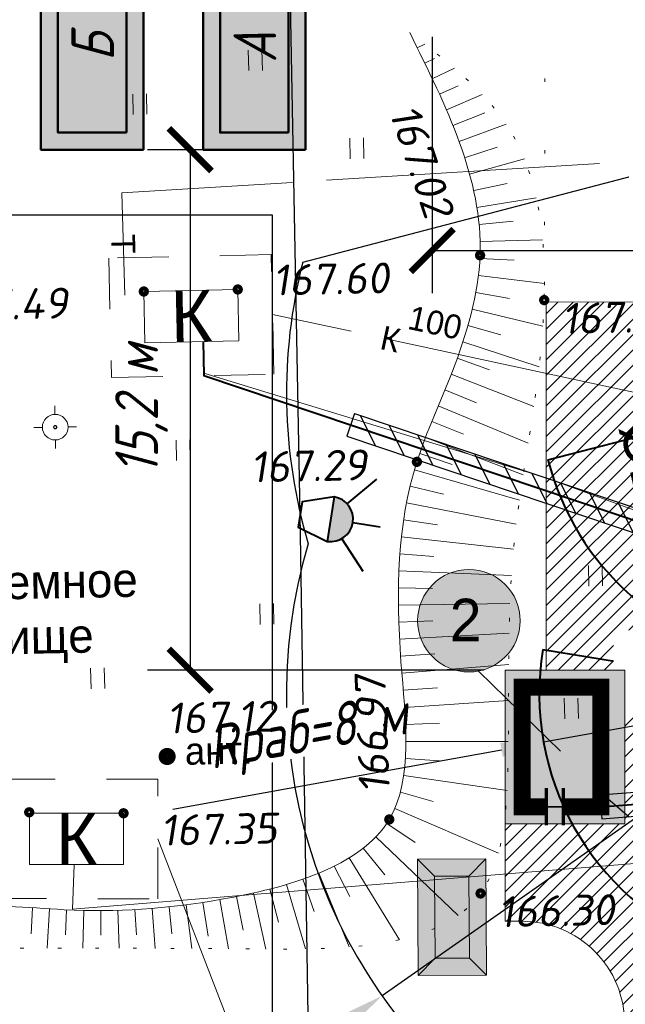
# Model space of a CAD drawing. Header units: millimetres. Extents: x 528565 to 529698, y -48331 to -46821.
# Tile 19 of 53: x 528952 to 528969, y -47344 to -47315. Entities that reach past the tile are written whole.
import ezdxf
from ezdxf.enums import TextEntityAlignment as Align

# ---------------------------------------------------------------- set-up
doc = ezdxf.new("R2010")
doc.units = ezdxf.units.MM
for name, pattern in [('DASHED2', [9.524999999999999, 6.35, -3.175]), ('LU024', [3, 1.5, -1.5]), ('LU1962', [2.1, 0.1, -2]), ('LU197', [9, 8, -1]), ('LUTT007', [1, 0, -1])]:
    doc.linetypes.add(name, pattern=pattern)
doc.layers.get('Defpoints').update_dxf_attribs({"color": 140})
for name, color, linetype, lineweight in [('!ПОС_ограждение', 40, 'DASHED2', 40), ('!ПОС_траншея', 42, 'Continuous', 40), ('02 План', 7, 'Continuous', 25), ('_ПР_КЛ_10', 10, 'ОПС_W2', 30), ('ELEKTROSET_', 6, 'LU1191', 9), ('KANALIZACIA', 1, 'LU197', 13), ('OTMETKI', 7, 'Continuous', 13), ('SWAZ_', 1, 'LU133', 9), ('TEPLOSET_', 94, 'LU197', 13), ('TEXT', 7, 'Continuous', 13), ('TOPOGRAFIA', 7, 'Continuous', 13), ('ZDANIA', 7, 'Continuous', 15), ('ГП ГП', 10, 'ОПС_W2', 30), ('Пожарка', 1, 'Continuous', 40), ('Уличн.ограждение', 172, 'FENCELINE1', 50), ('электрика', 1, 'Continuous', 40), ('ЭС', 1, 'Continuous', 60)]:
    doc.layers.add(name, color=color, linetype=linetype, lineweight=lineweight)
doc.layers.add('03_Здания и строения', color=7, linetype='Continuous')
doc.layers.add('ГП СЕТИ', color=7, linetype='Continuous')
doc.layers.add('_ГП_Штр.тротуар', color=7, linetype='Continuous', lineweight=13, true_color=0xc77a5c)
doc.styles.add('GOST 2.304', font='CS_Gost2304.shx', dxfattribs={"oblique": 15})
doc.styles.add('SIMPLEX', font='arial.ttf')
doc.styles.add('SIMPLEX_K', font='txt')
doc.styles.get("Standard").update_dxf_attribs({"font": 'arial.ttf'})
doc.styles.add('Standard_k', font='simplex.shx', dxfattribs={"oblique": 10})
doc.styles.add('ОПС', font='arial.ttf')
doc.styles.add('тип1', font='txt.shx')
doc.linetypes.add('FENCELINE1', pattern='A,6.35,-2.54,[133,ltypeshp.shx,S=2.54,R=0,X=-2.54,Y=0],-2.54,25.4', length=36.83)
doc.linetypes.add('g5_474_2b', pattern='A,1,-0.25,[33,GUGK_2005.shx,S=1,R=0,X=0,Y=0],-0.25,1', length=2.5)
doc.linetypes.add('LU1191', pattern='A,1,-2,0.29,[131,ltypeshp01.shx,S=1.3,R=180,X=0.9229999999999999,Y=0.65],0.29,[131,ltypeshp01.shx,S=1.3,R=180,X=1.3,Y=0.65],5,[131,ltypeshp01.shx,S=1.3,R=0,X=-1.3,Y=-0.65],0.58,[131,ltypeshp01.shx,S=1.3,R=0,X=-1.3,Y=-0.65],-2,3', length=14.16)
doc.linetypes.add('LU1193', pattern='A,1,-2,[131,ltypeshp01.shx,S=1.3,R=180,X=1.3,Y=0.65],6,[131,ltypeshp01.shx,S=1.3,R=0,X=-1.3,Y=-0.65],-2,3', length=14)
doc.linetypes.add('LU133', pattern='A,6,[133,ltypeshp.shx,S=0.25,R=0,X=-3,Y=0],-2', length=8)
doc.linetypes.add('MyLine', pattern='A,5,-1,["ЭлС",Standard,S=1,R=0,X=0,Y=-0.5],-4', length=10)
doc.linetypes.add('ОПС_W2', pattern='A,10,-0.5,["W2",ОПС,S=1,R=0,X=0,Y=-0.5],-2.5', length=13)
doc.linetypes.add('пути', pattern='A,3.81,[130,ltypeshp.shx,S=6.35,R=0,X=0,Y=0],3.81', length=7.62)
doc.linetypes.add('связь', pattern='A,2.5,-1.5,["/",тип1,S=-1,R=0,X=0,Y=0.5],-1.5,2.5', length=8)
doc.dimstyles.new('ISO-25', dxfattribs={"dimtxt": 2.5, "dimasz": 2.5, "dimexe": 1.25, "dimexo": 0.625, "dimtad": 1, "dimtxsty": 'Standard', "dimcen": 2.5, "dimadec": 0, "dimazin": 0, "dimtfac": 1, "dimtmove": 0, "dimatfit": 3, "dimfxl": 0, "dimarcsym": 0})

# ---------------------------------------------------------------- blocks, each defined once
blk = doc.blocks.new('*U47')
at = {"lineweight": 30}
h = blk.add_hatch(dxfattribs=at)
h.set_pattern_fill('ANSI31', color=6, scale=4.999999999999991, angle=308.1633310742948, style=0)
h.set_pattern_definition([(353.1633310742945, (-0.3089526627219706, 0.3931262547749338), (0.074399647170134, 0.6205559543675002), [])])
h.paths.add_polyline_path([(0.216266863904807, -0.2751883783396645), (-8.432510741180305, -7.072146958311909), (-8.865044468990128, -6.52177020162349), (-0.2162668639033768, 0.2751883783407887)])
at = {"color": 6, "lineweight": 30}
for p, q in [((-0.2162668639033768, 0.2751883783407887), (-8.865044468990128, -6.52177020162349)), ((0.216266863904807, -0.2751883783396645), (-0.2162668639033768, 0.2751883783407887)), ((0.216266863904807, -0.2751883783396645), (-8.432510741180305, -7.072146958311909)), ((-8.432510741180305, -7.072146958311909), (-8.865044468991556, -6.52177020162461))]:
    blk.add_line(p, q, dxfattribs=at)
blk = doc.blocks.new('Pk_blok')
at = {"color": 0, "linetype": 'Continuous', "lineweight": 13, "const_width": 0.25}
blk.add_lwpolyline([(-0.175, 0, 1), (0.175, 0, 1)], format="xyb", close=True, dxfattribs=at)
blk = doc.blocks.new('U401t')
at = {"layer": 'TOPOGRAFIA'}
for p, q in [((-0.4000000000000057, 0), (-0.4000000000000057, 1.199999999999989)), ((0.4000000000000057, 0), (0.4000000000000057, 1.199999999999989))]:
    blk.add_line(p, q, dxfattribs=at)
blk = doc.blocks.new('MSTB_blok')
at = {"color": 0, "linetype": 'Continuous', "lineweight": 13, "const_width": 0.495}
blk.add_lwpolyline([(-0.2525, 0, 1), (0.2525, 0, 1)], format="xyb", close=True, dxfattribs=at)
blk = doc.blocks.new('TSO_blok')
at = {"color": 0, "linetype": 'Continuous', "lineweight": 15}
for p, q in [((4.592273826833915e-17, 0.75), (7.653789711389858e-17, 1.25)), ((-0.75, 9.18454765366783e-17), (-1.25, 1.530757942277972e-16)), ((0.75, -1.836909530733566e-16), (1.25, -3.061515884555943e-16)), ((-1.377682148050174e-16, -0.75), (-2.296136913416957e-16, -1.25))]:
    blk.add_line(p, q, dxfattribs=at)
at = {"color": 0, "linetype": 'Continuous', "lineweight": 15, "const_width": 0.075}
blk.add_lwpolyline([(-0.0875, 0, 1), (0.0875, 0, 1)], format="xyb", close=True, dxfattribs=at)
at = {"color": 0, "linetype": 'Continuous', "lineweight": 15}
blk.add_circle((0, 0), 0.75, dxfattribs=at)
blk = doc.blocks.new('A$C7B8D562C')
at = {"layer": '_ПР_КЛ_10', "linetype": 'ByBlock', "lineweight": 0, "true_color": 0xffffff}
h = blk.add_hatch(color=7, dxfattribs=at)
h.dxf.hatch_style = 1
edge = h.paths.add_edge_path()
edge.add_arc((25.84958637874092, 21.78295627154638), 1.5, 0, 360)
at = {"layer": 'ГП ГП', "linetype": 'ByBlock', "lineweight": 0}
h = blk.add_hatch(color=254, dxfattribs=at)
h.dxf.hatch_style = 1
h.paths.add_polyline_path([(30.40718814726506, 20.33577632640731), (26.90718814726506, 20.33577632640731), (26.90718814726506, 15.83577632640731), (28.61324688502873, 15.83577632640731), (30.40718814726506, 15.83577632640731)])
h.paths.add_polyline_path([(29.70718814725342, 16.33577632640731), (28.61324688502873, 16.33577632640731), (27.40718814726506, 16.33577632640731), (27.40718814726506, 19.83577632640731), (29.70718814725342, 19.83577632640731)], flags=16)
h = blk.add_hatch(color=41, dxfattribs=at)
h.dxf.hatch_style = 1
h.paths.add_polyline_path([(28.61324688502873, 16.33577632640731), (29.70718814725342, 16.33577632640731), (29.70718814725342, 19.83577632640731), (27.40718814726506, 19.83577632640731), (27.40718814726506, 16.33577632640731)])
blk.add_line((26.13407715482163, 20.31018167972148), (28.52502953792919, 17.96667672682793))
at = {"layer": '_ПР_КЛ_10', "color": 0, "linetype": 'ByBlock', "lineweight": 0}
blk.add_lwpolyline([(28.61324688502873, 15.83577632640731), (30.40718814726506, 15.83577632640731), (30.40718814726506, 20.33577632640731), (26.90718814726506, 20.33577632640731), (26.90718814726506, 15.83577632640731), (28.11324688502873, 15.83577632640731)], dxfattribs=at)
at = {"layer": '_ПР_КЛ_10', "color": 0, "linetype": 'ByBlock', "lineweight": 0, "const_width": 0.1, "flags": 128}
for points in [[(28.11324688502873, 16.88629013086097), (28.11324688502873, 15.79222336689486)], [(28.61324688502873, 16.88629013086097), (28.61324688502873, 15.79222336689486)]]:
    blk.add_lwpolyline(points, dxfattribs=at)
at = {"layer": '_ПР_КЛ_10', "color": 0, "linetype": 'ByBlock', "lineweight": 30}
blk.add_lwpolyline([(28.11324688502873, 16.33577632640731), (28.61324688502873, 16.33577632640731)], dxfattribs=at)
at = {"layer": 'ELEKTROSET_', "linetype": 'LU1193', "flags": 128}
blk.add_lwpolyline([(14.30223000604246, 14.6397980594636), (14.25185618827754, 13.34076173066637), (43.64974974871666, 15.73640891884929)], dxfattribs=at)
at = {"layer": 'KANALIZACIA'}
for p, q in [((31.20198061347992, 28.35504351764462), (20.10426655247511, 30.7468845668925)), ((22.6680641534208, 0.1149533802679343), (16.74702523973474, 15.39878499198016))]:
    blk.add_line(p, q, dxfattribs=at)
at = {"layer": 'SWAZ_', "linetype": 'LU133'}
blk.add_line((43.54269964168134, 20.32005026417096), (28.07549306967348, 25.97266340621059), dxfattribs=at)
at = {"layer": 'SWAZ_', "linetype": 'LU133', "flags": 128}
blk.add_lwpolyline([(28.07549306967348, 25.97266340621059), (18.09831382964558, 29.02512397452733), (18.07829428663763, 29.95299056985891)], dxfattribs=at)
at = {"layer": 'TEPLOSET_', "flags": 128}
blk.add_lwpolyline([(15.7850377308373, 31.30675484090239), (15.69422566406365, 34.30540927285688), (63.95375771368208, 37.24373567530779)], dxfattribs=at)
at = {"layer": 'TOPOGRAFIA'}
for p, q in [((24.33935849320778, 38.54196026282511), (24.55710038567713, 38.6499401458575)), ((24.56020998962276, 38.09337509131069), (24.84023923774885, 38.22921880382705)), ((24.7771523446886, 37.64288798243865), (25.42279836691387, 37.94917861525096)), ((24.98811333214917, 37.1895716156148), (25.53672335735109, 37.43781512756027)), ((25.19087879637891, 36.73253443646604), (26.23613701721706, 37.18298966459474)), ((25.38304539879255, 36.27094588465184), (26.31232508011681, 36.64034911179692)), ((25.56197662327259, 35.80407430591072), (26.94184007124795, 36.30749052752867)), ((25.72476757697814, 35.33134191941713), (26.67735966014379, 35.63562434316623)), ((25.86822830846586, 34.85240071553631), (27.47185518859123, 35.29369551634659)), ((25.98890071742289, 34.36723072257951), (26.96601949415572, 34.57997086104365)), ((26.08312936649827, 33.87625610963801), (27.81850540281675, 34.15669124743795)), ((26.14720828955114, 33.38046363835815), (27.14293187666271, 33.47295152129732)), ((26.17761825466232, 32.88149291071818), (28.00576983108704, 32.9272513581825)), ((26.1713529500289, 32.38165397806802), (27.17020644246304, 32.33357933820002)), ((26.12805387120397, 31.88363521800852), (28.05966577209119, 31.64835097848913)), ((26.0520780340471, 31.38951540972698), (27.03627196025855, 31.21236635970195)), ((25.9481652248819, 30.900486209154), (28.01376296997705, 30.40601120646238)), ((25.82062425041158, 30.41706458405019), (26.7827318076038, 30.144358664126)), ((25.67328848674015, 29.93929076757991), (27.90097880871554, 29.20738384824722)), ((25.50954948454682, 29.46687704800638), (26.45033184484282, 29.12783719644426)), ((25.33243184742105, 28.99930656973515), (27.74719825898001, 28.05061350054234)), ((25.14545111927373, 28.53558302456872), (26.07252514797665, 28.16067874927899)), ((24.95385485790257, 28.0737438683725), (27.58303863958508, 26.97997224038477)), ((24.76324203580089, 27.6114991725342), (25.69210566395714, 27.24105102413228)), ((24.57944490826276, 27.14651075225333), (27.43786118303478, 26.05509162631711)), ((24.40867839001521, 26.67659718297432), (25.3566663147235, 26.35826030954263)), ((24.25749422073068, 26.20004540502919), (27.3265678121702, 25.30687533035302)), ((24.12925121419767, 25.71681467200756), (25.10128410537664, 25.48192846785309)), ((24.02343569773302, 25.22817801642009), (27.23361341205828, 24.60747506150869)), ((23.93901430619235, 24.73538938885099), (24.92773448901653, 24.58554990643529)), ((23.87467204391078, 24.23957417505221), (27.1539318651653, 23.87802052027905)), ((23.82889094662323, 23.74169705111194), (24.82602304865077, 23.66588780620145)), ((23.80002749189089, 23.24254884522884), (27.09278563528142, 23.1043316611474)), ((23.78638119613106, 22.74274912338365), (24.78627981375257, 22.72784191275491)), ((23.78625029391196, 22.24275980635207), (27.05067143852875, 22.28237957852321)), ((23.79797341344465, 21.74290518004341), (24.79744898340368, 21.7755862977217)), ((23.81995822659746, 21.24339461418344), (27.02562299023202, 21.41421596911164)), ((23.8506991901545, 20.74434459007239), (24.84847534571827, 20.8111443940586)), ((23.88853388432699, 20.24577979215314), (27.01351884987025, 20.49776281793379)), ((23.92905784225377, 19.74742406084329), (24.92634918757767, 19.82110881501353)), ((23.96624975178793, 19.2488081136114), (27.00814205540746, 19.4530453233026)), ((23.99389333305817, 18.7495814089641), (24.99333302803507, 18.78334183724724)), ((24.00502755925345, 18.24973391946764), (27.00046585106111, 18.25120812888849)), ((23.99129677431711, 17.74998862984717), (24.98879670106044, 17.67918349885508)), ((23.94223530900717, 17.25253794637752), (26.96394879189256, 16.81986994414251)), ((23.84472967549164, 16.76240373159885), (24.80725120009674, 16.49116253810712)), ((23.6835766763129, 16.28957749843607), (26.71296761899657, 14.98319922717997)), ((23.44519279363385, 15.85087493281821), (24.27825117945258, 15.29767226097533)), ((23.13074724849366, 15.46292960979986), (25.53414228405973, 13.15445802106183)), ((22.75914847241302, 15.12902579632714), (23.38673059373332, 14.35046292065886)), ((22.34819986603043, 14.84466072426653), (23.82105340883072, 12.44953363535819)), ((21.91081106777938, 14.60272692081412), (22.3652149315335, 13.7119202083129)), ((20.98817820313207, 14.21877597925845), (21.32215053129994, 13.27618277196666)), ((21.45559560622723, 14.39613757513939), (22.34781188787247, 12.23826908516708)), ((20.03030243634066, 13.93259871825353), (20.28174092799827, 12.96471538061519)), ((20.51225542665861, 14.06562170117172), (21.0729087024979, 12.17966362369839)), ((18.06944668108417, 13.54264847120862), (18.21992535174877, 12.55402536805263)), ((18.56288589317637, 13.62340535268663), (18.81284100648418, 12.18649022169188)), ((19.05458915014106, 13.71411706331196), (19.24914194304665, 12.73321509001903)), ((19.54401591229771, 13.81636567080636), (19.90978369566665, 12.17584216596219)), ((13.08401471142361, 13.38502367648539), (13.04455820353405, 12.61981209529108)), ((13.58300428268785, 13.35327411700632), (13.51011278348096, 12.20200909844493)), ((14.08219816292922, 13.32498446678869), (14.05076151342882, 12.59047203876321)), ((14.5818857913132, 13.30763845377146), (14.55714905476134, 12.19937748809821)), ((15.08185140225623, 13.30284275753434), (15.08441380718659, 12.58083723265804)), ((15.58177375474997, 13.31099945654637), (15.61450844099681, 12.19844847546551)), ((16.08131104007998, 13.33226032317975), (16.12245793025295, 12.59036383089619)), ((16.58012669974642, 13.36651599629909), (16.67551716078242, 12.19716613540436)), ((17.07791469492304, 13.41340877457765), (17.16230746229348, 12.61746631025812)), ((17.57442061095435, 13.47236633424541), (17.74142721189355, 12.19367907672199))]:
    blk.add_line(p, q, dxfattribs=at)
at = {"layer": 'TOPOGRAFIA', "linetype": 'LU1962', "lineweight": 20}
blk.add_lwpolyline([(28.08717173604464, 41.85223741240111), (28.05165779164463, 31.16364368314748), (28.05165779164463, 31.16364368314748)], dxfattribs=at)
at = {"layer": 'TOPOGRAFIA', "linetype": 'LU024'}
for points in [[(20.0665171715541, 32.49649441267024), (15.31857430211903, 32.39405334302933), (15.39407306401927, 28.89483365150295), (20.14201593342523, 28.99727472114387)], [(16.7480244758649, 17.14880174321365), (11.99897738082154, 17.15151338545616), (11.99697890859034, 13.65147988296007), (16.74602600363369, 13.64876824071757)]]:
    blk.add_lwpolyline(points, close=True, dxfattribs=at)
at = {"layer": 'TOPOGRAFIA', "linetype": 'Continuous'}
blk.add_spline([(24.11657581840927, 38.98959035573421), (26.17540007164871, 32.47450636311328), (25.36417110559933, 29.08056123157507), (24.32775619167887, 26.43134108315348), (23.86259628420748, 20.57876966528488), (23.51985371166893, 15.96849932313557), (18.60772252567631, 13.63124549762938), (14.0145250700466, 13.32826878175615), (10.77989425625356, 13.30288135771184), (8.328944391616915, 12.28558728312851)], degree=3, dxfattribs=at)
at = {"layer": 'TOPOGRAFIA', "linetype": 'LUTT007', "lineweight": 20}
blk.add_spline([(8.328944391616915, 12.28558728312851), (11.55221508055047, 12.21866422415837), (19.14120311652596, 12.18337778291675), (26.19079411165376, 13.80272380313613), (26.9972870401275, 17.9847549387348), (27.16151594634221, 23.95686154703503), (28.05165779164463, 31.16364368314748), (27.05722286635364, 36.12634369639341), (24.11657581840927, 38.98959035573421)], degree=3, dxfattribs=at)
at = {"layer": 'ZDANIA'}
for points in [[(19.08831119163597, 31.47514628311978), (16.33992243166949, 31.4158473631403), (16.37227904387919, 29.91618178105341), (19.12066780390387, 29.975480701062)], [(15.74744391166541, 16.14936316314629), (12.9984159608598, 16.15093282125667), (12.99755947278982, 14.65091846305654), (15.74658742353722, 14.64934880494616)]]:
    blk.add_lwpolyline(points, close=True, dxfattribs=at)
at = {"layer": 'ГП ГП', "color": 0, "linetype": 'ByBlock', "lineweight": 0, "const_width": 0.5}
blk.add_lwpolyline([(28.61324688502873, 16.33577632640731), (29.70718814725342, 16.33577632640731), (29.70718814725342, 19.83577632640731), (27.40718814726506, 19.83577632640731), (27.40718814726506, 16.33577632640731), (28.11324688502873, 16.33577632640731)], dxfattribs=at)
at = {"layer": 'ГП ГП', "color": 0, "linetype": 'ByBlock', "lineweight": 0}
blk.add_circle((25.84958637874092, 21.78295627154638), 1.5, dxfattribs=at)
at = {"layer": 'OTMETKI', "linetype": 'Continuous', "xscale": 0.50000486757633, "yscale": 0.50000486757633, "zscale": 0.50000486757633, "rotation": 1.173488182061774}
for p in [(26.17540007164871, 32.47450636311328), (16.33992243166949, 31.4158473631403), (19.08831119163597, 31.47514628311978), (28.05165779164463, 31.16364368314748), (24.32775619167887, 26.43134108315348), (12.98850796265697, 16.17803495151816), (15.74744391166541, 16.14936316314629), (23.51985371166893, 15.96849932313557), (26.19079411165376, 13.80272380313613)]:
    blk.add_blockref('Pk_blok', p, dxfattribs=at)
at = {"layer": 'TOPOGRAFIA', "xscale": 0.50000486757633, "yscale": 0.50000486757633, "zscale": 0.50000486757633, "rotation": 1.173488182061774}
for p in [(19.60791119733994, 37.88140243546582), (16.22996993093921, 36.59746797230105), (22.57771357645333, 35.30642972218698), (17.49653130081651, 26.47046127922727), (29.561118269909, 22.79930537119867), (19.94594735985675, 21.67979219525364), (14.99690761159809, 19.79869335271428), (28.85015282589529, 18.91649877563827)]:
    blk.add_blockref('U401t', p, dxfattribs=at)
at = {"layer": 'TOPOGRAFIA', "linetype": 'Continuous', "xscale": 0.50000486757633, "yscale": 0.50000486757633, "zscale": 0.50000486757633, "rotation": 1.173488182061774}
for name, p in [('TSO_blok', (13.74911234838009, 27.44629997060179)), ('MSTB_blok', (17.02269731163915, 17.81084448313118))]:
    blk.add_blockref(name, p, dxfattribs=at)
at = {"layer": 'KANALIZACIA', "linetype": 'Continuous', "lineweight": 13, "style": 'SIMPLEX_K'}
blk.add_text('100', height=0.700006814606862, rotation=347.8373409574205, dxfattribs=at).set_placement((24.02482953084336, 30.32850875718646))
blk.add_text('К', height=0.700006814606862, rotation=347.8373409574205, dxfattribs=at).set_placement((23.55430545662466, 30.02484249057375), align=Align.MIDDLE)
at = {"layer": 'OTMETKI', "style": 'Standard_k', "oblique": 10}
for s, rotation, p in [('167.02', 288.6571010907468, (24.3564057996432, 36.96372188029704)), ('167.60', 1.173488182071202, (20.10119804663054, 32.19710326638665)), ('167.49', 1.173488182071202, (10.63385762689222, 31.46104409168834)), ('167.07', 1.173488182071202, (28.55360579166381, 31.07390368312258)), ('167.29', 1.173488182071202, (19.44793200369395, 26.72783140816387)), ('166.97', 92.32021697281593, (22.64369097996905, 16.71701664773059)), ('167.12', 1.173488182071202, (16.99716582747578, 19.37945928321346)), ('167.35', 1.173488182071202, (16.81479992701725, 16.09814421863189)), ('166.30', 1.173488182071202, (26.69274211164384, 13.71298380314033))]:
    blk.add_text(s, height=0.9000087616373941, rotation=rotation, dxfattribs=at).set_placement(p, align=Align.TOP_LEFT)
at = {"layer": 'TEPLOSET_', "linetype": 'Continuous', "lineweight": 13, "style": 'SIMPLEX_K'}
blk.add_text('Т', height=0.700006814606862, rotation=271.7346308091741, dxfattribs=at).set_placement((15.73963169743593, 32.80608205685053), align=Align.MIDDLE)
at = {"layer": 'TEXT', "style": 'SIMPLEX_K'}
for s, height, p in [('Подземное', 1.00000973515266, (9.187141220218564, 22.34429382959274)), ('убежище', 1.00000973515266, (9.220040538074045, 20.7382031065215)), ('ант.', 0.800007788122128, (17.54865489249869, 17.56592630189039))]:
    blk.add_text(s, height=height, rotation=1.173488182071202, dxfattribs=at).set_placement(p)
at = {"layer": 'ZDANIA', "lineweight": 13, "style": 'SIMPLEX'}
for rotation, p in [(1.236015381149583, (17.73029511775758, 30.6956640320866)), (359.9672848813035, (14.37250169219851, 15.40014081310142))]:
    blk.add_text('К', height=1.50001460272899, rotation=rotation, dxfattribs=at).set_placement(p, align=Align.MIDDLE)
at = {"layer": 'ГП ГП', "color": 0, "lineweight": 13, "style": 'SIMPLEX_K'}
blk.add_text('2', height=1.25, rotation=359.914187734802, dxfattribs=at).set_placement((25.75206926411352, 21.80178801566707), align=Align.MIDDLE_CENTER)
at = {"layer": 'ГП СЕТИ', "color": 25, "style": 'SIMPLEX_K'}
blk.add_text('%%C200', height=1.25, rotation=283, dxfattribs=at).set_placement((30.25455939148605, 27.46076745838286))
blk = doc.blocks.new('A$C75192E4A')
at = {"lineweight": 50, "ltscale": 500.0000000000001}
h = blk.add_hatch(color=5, dxfattribs=at)
h.dxf.hatch_style = 1
h.paths.add_polyline_path([(0.4999910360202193, 0.4999955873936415), (5.499991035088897, 0.4999955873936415), (5.499991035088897, 2.499995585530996), (0.4999910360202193, 2.499995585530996)])
at = {"layer": '03_Здания и строения'}
h = blk.add_hatch(color=9, dxfattribs=at)
h.dxf.hatch_style = 1
h.paths.add_polyline_path([(-8.964911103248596e-06, -4.412606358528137e-06), (5.999991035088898, -4.412606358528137e-06), (5.999991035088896, 2.999995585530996), (-8.964911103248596e-06, 2.999995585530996)])
h.paths.add_polyline_path([(0.4999910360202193, 2.499995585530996), (5.499991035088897, 2.499995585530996), (5.499991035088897, 0.4999955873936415), (0.4999910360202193, 0.4999955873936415)], flags=16)
at = {"color": 0, "lineweight": 50, "ltscale": 500.0000000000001, "elevation": 0.001000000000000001}
blk.add_lwpolyline([(-8.964911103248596e-06, -4.412606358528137e-06), (5.999991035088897, -4.412606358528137e-06), (5.999991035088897, 2.999995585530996), (-8.964911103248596e-06, 2.999995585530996), (-8.964911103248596e-06, -4.412606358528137e-06)], dxfattribs=at)
blk.add_lwpolyline([(0.4999910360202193, 0.4999955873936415), (5.499991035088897, 0.4999955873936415), (5.499991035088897, 2.499995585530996), (0.4999910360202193, 2.499995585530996)], close=True, dxfattribs=at)
at = {"color": 0, "lineweight": 30, "style": 'GOST 2.304', "oblique": 15}
blk.add_attdef('ОБОЗНАЧЕНИЕ', text='', height=1.25, dxfattribs=at).set_placement((2.999991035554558, 0.8606727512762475, 0.001000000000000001), align=Align.CENTER)
blk = doc.blocks.new('дрл-1000')
at = {"lineweight": 30}
h = blk.add_hatch(color=2, dxfattribs=at)
h.dxf.hatch_style = 1
h.paths.add_polyline_path([(-1.874872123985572, 4.083036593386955), (0.7563254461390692, 4.083036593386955, 1)])
at = {"layer": '!ПОС_траншея', "color": 2, "ltscale": 0.25}
for p, q in [((-0.5592733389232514, 5.398635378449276), (-0.5592733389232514, 7.020913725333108)), ((-1.592097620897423, 4.897944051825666), (-3.278359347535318, 6.407647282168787)), ((0.4735509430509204, 4.897944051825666), (2.159812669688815, 6.407647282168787))]:
    blk.add_line(p, q, dxfattribs=at)
at = {"layer": '!ПОС_траншея', "color": 0, "ltscale": 0.25}
blk.add_line((-1.874872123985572, 4.083036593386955), (0.7563254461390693, 4.083036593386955), dxfattribs=at)
blk.add_lwpolyline([(-1.874872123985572, 4.083036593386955), (-1.314078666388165, 2.284665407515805), (0.1955319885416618, 2.284665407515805), (0.7563254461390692, 4.083036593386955)], dxfattribs=at)
at = {"layer": '!ПОС_траншея', "color": 2, "ltscale": 0.25}
blk.add_lwpolyline([(-1.874872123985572, 4.083036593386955), (0.7563254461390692, 4.083036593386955)], dxfattribs=at)
at = {"layer": '!ПОС_траншея', "color": 0, "ltscale": 0.25}
blk.add_arc((-0.5592733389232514, 4.083036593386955), 1.315598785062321, 0, 180, dxfattribs=at)
blk = doc.blocks.new('ТБО')
at = {"layer": '_ГП_Штр.тротуар', "lineweight": 50, "true_color": 0x136734}
h = blk.add_hatch(color=116, dxfattribs=at)
h.dxf.hatch_style = 1
h.paths.add_polyline_path([(-4.800081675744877, 1.999804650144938), (-6.800163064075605, 3.999723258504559), (-6.799837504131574, -4.000276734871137), (-4.799918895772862, -2.000195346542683)])
h.paths.add_polyline_path([(-6.800163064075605, 3.999723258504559), (-4.800081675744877, 1.999804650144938), (4.79991831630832, 2.000195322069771), (6.799836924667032, 4.00027671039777)])
h.paths.add_polyline_path([(4.800081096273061, -1.999804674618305), (6.80016248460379, -3.999723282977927), (6.799836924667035, 4.00027671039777), (4.799918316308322, 2.000195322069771)])
h.paths.add_polyline_path([(-4.799918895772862, -2.000195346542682), (-6.799837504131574, -4.000276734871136), (6.800162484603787, -3.999723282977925), (4.800081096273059, -1.999804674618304)])
at = {"layer": '_ГП_Штр.тротуар', "lineweight": 50, "true_color": 0x000000}
h = blk.add_hatch(color=18, dxfattribs=at)
h.dxf.hatch_style = 1
h.paths.add_polyline_path([(4.800081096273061, -1.999804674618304), (4.799918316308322, 2.000195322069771), (-4.800081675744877, 1.999804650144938), (-4.799918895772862, -2.000195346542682)])
at = {"layer": '!ПОС_ограждение', "color": 0, "linetype": 'ByBlock', "lineweight": 20}
for p, q in [((-6.800163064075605, 3.999723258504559), (-4.800081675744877, 1.999804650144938)), ((4.799918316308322, 2.000195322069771), (6.799836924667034, 4.00027671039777)), ((-6.799837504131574, -4.000276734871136), (-4.799918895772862, -2.000195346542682)), ((4.800081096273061, -1.999804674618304), (6.800162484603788, -3.999723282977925))]:
    blk.add_line(p, q, dxfattribs=at)
at = {"layer": '!ПОС_ограждение', "color": 0, "linetype": 'ByBlock', "lineweight": 20, "flags": 128}
blk.add_lwpolyline([(6.799836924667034, 4.00027671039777), (6.800162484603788, -3.999723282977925), (-6.799837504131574, -4.000276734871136), (-6.800163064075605, 3.999723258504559), (6.799836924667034, 4.00027671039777)], dxfattribs=at)
blk.add_lwpolyline([(4.799918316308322, 2.000195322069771), (4.800081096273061, -1.999804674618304), (-4.799918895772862, -2.000195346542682), (-4.800081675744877, 1.999804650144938)], close=True, dxfattribs=at)
blk = doc.blocks.new('*D114')
at = {"color": 0, "lineweight": -2, "transparency": 16777216}
for p, q in [((528974.8653320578, -47334.47236371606), (528966.9923558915, -47335.89230959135)), ((528956.1515574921, -47337.84752279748), (528965.7622033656, -47336.11417613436))]:
    blk.add_line(p, q, dxfattribs=at)
at = {"color": 0, "transparency": 16777216}
blk.add_solid([(528965.7252256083, -47335.90915071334), (528965.7991811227, -47336.31920155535), (528966.9923558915, -47335.89230959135)], dxfattribs=at)
at = {"layer": 'Defpoints', "color": 0, "transparency": 16777216}
for p in [(528974.8653320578, -47334.47236371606), (528966.9923558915, -47335.89230959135)]:
    blk.add_point(p, dxfattribs=at)
at = {"color": 0, "transparency": 16777216, "insert": (528960.0922043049, -47335.70786114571), "char_height": 1.25, "attachment_point": 5, "rotation": 10.223781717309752, "style": 'GOST 2.304', "bg_fill": 3, "box_fill_scale": 1.1, "bg_fill_color": 256, "bg_fill_true_color": 13158600, "bg_fill_transparency": 0}
blk.add_mtext('Rраб=8 м', dxfattribs=at)
blk = doc.blocks.new('*D115')
at = {"color": 0, "lineweight": -2, "transparency": 16777216}
for p, q in [((528974.8801401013, -47334.46536130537), (528962.2667538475, -47343.31306607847)), ((528951.5599869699, -47350.82336589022), (528961.2434132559, -47344.03089198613))]:
    blk.add_line(p, q, dxfattribs=at)
at = {"color": 0, "transparency": 16777216}
blk.add_solid([(528961.1237756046, -47343.86033522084), (528961.3630509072, -47344.20144875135), (528962.2667538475, -47343.31306607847)], dxfattribs=at)
at = {"layer": 'Defpoints', "color": 0, "transparency": 16777216}
for p in [(528974.8801401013, -47334.46536130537), (528962.2667538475, -47343.31306607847)]:
    blk.add_point(p, dxfattribs=at)
at = {"color": 0, "transparency": 16777216, "insert": (528955.1004213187, -47346.6603672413), "char_height": 1.25, "attachment_point": 5, "rotation": 35.047876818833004, "style": 'GOST 2.304', "bg_fill": 3, "box_fill_scale": 1.1, "bg_fill_color": 256, "bg_fill_true_color": 13158600, "bg_fill_transparency": 0}
blk.add_mtext('Rоп=15,38 м', dxfattribs=at)
blk = doc.blocks.new('_ArchTick')
at = {"color": 0, "linetype": 'ByBlock', "const_width": 0.15}
blk.add_lwpolyline([(-0.5, -0.5), (0.5, 0.5)], dxfattribs=at)
blk = doc.blocks.new('*D129')
at = {"color": 0, "lineweight": -2, "transparency": 16777216}
for p, q in [((528963.735199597, -47315.25705892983), (528963.735199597, -47322.7561420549)), ((528979.3274571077, -47322.38863746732), (528979.3274571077, -47320.2561420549)), ((528963.735199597, -47321.5061420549), (528979.3274571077, -47321.5061420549))]:
    blk.add_line(p, q, dxfattribs=at)
at = {"layer": 'Defpoints', "color": 0, "transparency": 16777216}
for p in [(528963.735199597, -47314.63205892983, 0.0006727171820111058), (528979.3274571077, -47321.5061420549), (528979.3274571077, -47323.01363746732)]:
    blk.add_point(p, dxfattribs=at)
at = {"color": 0, "lineweight": -2, "transparency": 16777216, "xscale": 1.25, "yscale": 1.25, "zscale": 1.25, "rotation": 180}
blk.add_blockref('_ArchTick', (528963.735199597, -47321.5061420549), dxfattribs=at)
at = {"color": 0, "lineweight": -2, "transparency": 16777216, "xscale": 1.25, "yscale": 1.25, "zscale": 1.25}
blk.add_blockref('_ArchTick', (528979.3274571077, -47321.5061420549), dxfattribs=at)
at = {"color": 0, "transparency": 16777216, "insert": (528971.5313283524, -47320.09497079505), "char_height": 1.25, "attachment_point": 5, "style": 'GOST 2.304', "bg_fill": 3, "box_fill_scale": 1.1, "bg_fill_color": 256, "bg_fill_true_color": 13158600, "bg_fill_transparency": 0}
blk.add_mtext('15,6 м', dxfattribs=at)
blk = doc.blocks.new('*D130')
at = {"color": 0, "lineweight": -2, "transparency": 16777216}
for p, q in [((528959.4067621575, -47318.55524869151), (528955.4062551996, -47318.55524869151)), ((528956.6562551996, -47318.55524869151), (528956.6562551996, -47333.78471662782)), ((528965.2417842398, -47333.78471662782), (528955.4062551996, -47333.78471662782))]:
    blk.add_line(p, q, dxfattribs=at)
at = {"layer": 'Defpoints', "color": 0, "transparency": 16777216}
for p in [(528960.0317621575, -47318.55524869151, 0.0003607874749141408), (528956.6562551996, -47333.78471662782), (528965.8667842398, -47333.78471662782)]:
    blk.add_point(p, dxfattribs=at)
at = {"color": 0, "lineweight": -2, "transparency": 16777216, "xscale": 1.25, "yscale": 1.25, "zscale": 1.25}
for p, rotation in [((528956.6562551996, -47318.55524869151), 90), ((528956.6562551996, -47333.78471662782), 270)]:
    blk.add_blockref('_ArchTick', p, dxfattribs=dict(at, rotation=rotation))
at = {"color": 0, "transparency": 16777216, "insert": (528955.2328423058, -47326.16998265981), "char_height": 1.25, "attachment_point": 5, "rotation": 90, "style": 'GOST 2.304', "bg_fill": 3, "box_fill_scale": 1.1, "bg_fill_color": 256, "bg_fill_true_color": 13158600, "bg_fill_transparency": 0}
blk.add_mtext('15,2 м', dxfattribs=at)
blk = doc.blocks.new('A$Cc5acb128')
at = {"layer": 'ГП ГП', "linetype": 'ByBlock', "lineweight": 0, "true_color": 0x22346e}
h = blk.add_hatch(dxfattribs=at)
h.set_pattern_fill('ANSI31', color=159, scale=0.1)
h.set_pattern_definition([(45, (0, 0), (-0.2245064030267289, 0.2245064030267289), [])])
edge = h.paths.add_edge_path()
edge.add_line((-3.323619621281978, -16.61886647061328), (-15.3225492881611, -16.62101779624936))
edge.add_line((-15.3225492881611, -16.62101779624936), (-15.32468995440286, -27.39209695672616))
edge.add_line((-15.32468995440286, -27.39209695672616), (-13.02632676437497, -27.39209695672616))
edge.add_line((-13.02632676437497, -27.39209695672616), (-13.02632676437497, -31.89209695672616))
edge.add_line((-13.02632676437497, -31.89209695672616), (-16.52632676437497, -31.89209695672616))
edge.add_line((-16.52632676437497, -31.89209695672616), (-16.52632676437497, -34.74006916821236))
edge.add_line((-16.52632676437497, -34.74006916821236), (-16.02674329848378, -34.73998106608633))
edge.add_arc((-16.0262142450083, -37.73998101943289), 2.999999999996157, -0.007437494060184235, 90.01010417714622, ccw=False)
edge.add_line((-13.02621427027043, -37.74037044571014), (-13.02632676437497, -38.60698457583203))
edge.add_arc((-18.02632676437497, -38.60698457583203), 5, -89.95142051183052, 0, ccw=False)
edge.add_line((-18.02208740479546, -43.60698277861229), (-4.525576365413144, -43.61716645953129))
edge.add_arc((-4.526326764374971, -38.6171665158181), 5.000000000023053, 180.0000000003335, 270.008598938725, ccw=False)
edge.add_line((-9.526326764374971, -38.6171665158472), (-9.526212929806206, -37.73791728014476))
edge.add_arc((-6.526212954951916, -37.73830568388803), 2.999999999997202, 90.01010417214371, 179.9925820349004, ccw=False)
edge.add_line((-6.526742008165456, -34.73830573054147), (-3.327220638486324, -34.73791784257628))
edge.add_line((-3.327220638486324, -34.73791784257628), (-3.323619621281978, -16.61886647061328))
at = {"layer": 'ГП ГП', "linetype": 'ByBlock', "lineweight": 0, "flags": 128}
blk.add_lwpolyline([(-3.323619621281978, -16.61886647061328), (-15.3225492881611, -16.62101779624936), (-15.32468995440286, -27.39209695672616), (-13.02632676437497, -27.39209695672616), (-13.02632676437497, -31.89209695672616), (-16.52632676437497, -31.89209695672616), (-16.52632676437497, -34.74006916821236), (-16.02674329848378, -34.73998106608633, -0.4143032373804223), (-13.02621427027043, -37.74037044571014), (-13.02632676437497, -38.60698457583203, -0.4139652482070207), (-18.02208740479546, -43.60698277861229), (-4.525576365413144, -43.61716645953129, -0.4142575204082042), (-9.526326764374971, -38.6171665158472), (-9.526212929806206, -37.73791728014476, -0.4141239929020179), (-6.526742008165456, -34.73830573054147), (-3.327220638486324, -34.73791784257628)], format="xyb", close=True, dxfattribs=at)
at = {"layer": 'ГП СЕТИ', "linetype": 'ByBlock', "lineweight": 0}
blk.add_lwpolyline([(-3.323619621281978, -16.61886647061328), (-15.3225492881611, -16.62101779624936), (-15.32468995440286, -27.39209695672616), (-13.02632676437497, -27.39209695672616), (-13.02632676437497, -31.89209695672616), (-16.52632676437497, -31.89209695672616), (-16.52632676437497, -34.74006916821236), (-16.02674329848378, -34.73998106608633, -0.4143032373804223), (-13.02621427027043, -37.74037044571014), (-13.02632676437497, -38.60698457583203, -0.4139652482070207), (-18.02208740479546, -43.60698277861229), (-4.525576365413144, -43.61716645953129, -0.4142575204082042), (-9.526326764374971, -38.6171665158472), (-9.526212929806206, -37.73791728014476, -0.4141239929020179), (-6.526742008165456, -34.73830573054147), (-3.327220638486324, -34.73791784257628)], format="xyb", close=True, dxfattribs=at)
blk = doc.blocks.new('*U143')
at = {"lineweight": 30}
h = blk.add_hatch(dxfattribs=at)
h.set_pattern_fill('ANSI31', color=6, scale=4.99999999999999, angle=645.1738300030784, style=0)
h.set_pattern_definition([(330.1738300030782, (-0.1308741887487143, 0.4825680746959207), (0.3108564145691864, 0.5422114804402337), [])])
h.paths.add_polyline_path([(0.09161193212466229, -0.3377976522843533), (-19.21111105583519, -5.572765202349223), (-19.39433492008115, -4.897169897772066), (-0.09161193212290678, 0.3377976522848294)])
at = {"color": 6, "lineweight": 30}
for p, q in [((-0.09161193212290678, 0.3377976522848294), (-19.39433492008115, -4.897169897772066)), ((0.09161193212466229, -0.3377976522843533), (-0.09161193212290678, 0.3377976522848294)), ((0.09161193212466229, -0.3377976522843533), (-19.21111105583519, -5.572765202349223)), ((-19.21111105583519, -5.572765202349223), (-19.3943349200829, -4.897169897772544))]:
    blk.add_line(p, q, dxfattribs=at)
blk = doc.blocks.new('A$C3b05a69d')
at = {"layer": 'Пожарка', "linetype": 'связь'}
blk.add_lwpolyline([(12.15863381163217, 25.60295436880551), (12.20177596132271, 23.60340025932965), (57.81739222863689, 8.263056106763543)], dxfattribs=at)
at = {"layer": 'ЭС', "color": 5, "xscale": 1.999999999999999, "yscale": 1.999999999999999, "zscale": 1.999999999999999, "rotation": 146.238589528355}
blk.add_blockref('*U143', (20.77789252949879, 20.71928752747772), dxfattribs=at)

msp = doc.modelspace()

# ---------------------------------------------------------------- linework, layer by layer
at = {"layer": '!ПОС_траншея', "color": 3, "linetype": 'пути', "lineweight": 25, "ltscale": 0.08}
msp.add_lwpolyline([(528959.9493264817, -47321.84278991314), (528971.6892481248, -47318.77786593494), (528981.3153699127, -47311.65377413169)], dxfattribs=at)
at = {"layer": '!ПОС_траншея', "color": 3}
for points in [[(528967.1190214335, -47327.63247345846), (528974.8729799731, -47325.62779111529), (528981.3106330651, -47320.86341843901)], [(528966.9708246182, -47333.17746901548), (528974.8653486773, -47334.46264575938), (528980.8363964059, -47329.14823087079)]]:
    msp.add_lwpolyline(points, dxfattribs=at)
for centre, radius, start, end in [((528974.8708896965, -47325.62340876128), 8.00798367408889, 194.5297529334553, 36.47027010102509), ((528974.8653320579, -47334.47236371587), 8, 170.6850195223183, 41.72197018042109)]:
    msp.add_arc(centre, radius, start, end, dxfattribs=at)
at = {"layer": '!ПОС_траншея', "color": 3, "linetype": 'пути', "lineweight": 25, "ltscale": 0.08}
for centre, radius, start, end in [((528975.176548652, -47325.67728762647), 15.70260066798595, 165.8657299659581, 196.3249523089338), ((528974.8801401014, -47334.46536130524), 15.40712148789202, 163.5059948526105, 16.70266130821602)]:
    msp.add_arc(centre, radius, start, end, dxfattribs=at)
at = {"layer": 'Уличн.ограждение', "color": 172, "linetype": 'g5_474_2b', "lineweight": 30, "true_color": 0x0000c2}
for points in [[(528959.0602447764, -47320.47180122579), (528947.3337483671, -47320.47180122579), (528947.3337483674, -47311.27841486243), (528959.0602447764, -47311.27841486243)], [(528966.5509407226, -47350.01279732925), (528959.0602447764, -47350.00150795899), (528959.0602447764, -47320.47180122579)]]:
    msp.add_lwpolyline(points, dxfattribs=at)
at = {"layer": 'электрика'}
msp.add_line((528968.6667842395, -47337.7847166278), (528979.3035964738, -47336.96589986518), dxfattribs=at)

# ---------------------------------------------------------------- block references
at = {"layer": '!ПОС_траншея', "color": 0, "xscale": 0.4999999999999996, "yscale": 0.4999999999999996, "zscale": 0.4999999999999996, "rotation": 261.277273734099}
msp.add_blockref('дрл-1000', (528958.7041986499, -47329.33148615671, -0.03965544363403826), dxfattribs=at)
at = {"color": 1}
msp.add_blockref('A$Cc5acb128', (528982.3931110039, -47306.39261967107), dxfattribs=at)
at = {"layer": '03_Здания и строения', "color": 0, "rotation": 89.99999999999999}
for p, values in [((528955.2886882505, -47318.55525765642, 0.001355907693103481), {'ОБОЗНАЧЕНИЕ': 'Б'}), ((528960.0317577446, -47318.55523972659, -0.0006392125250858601), {'ОБОЗНАЧЕНИЕ': 'А'})]:
    msp.add_blockref('A$C75192E4A', p, dxfattribs=at).add_auto_attribs(values)
at = {"layer": 'TOPOGRAFIA', "xscale": 0.50000486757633, "yscale": 0.50000486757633, "zscale": 0.50000486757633, "rotation": 1.173488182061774}
for p in [(528958.5675072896, -47316.23909051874), (528955.1895660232, -47317.52302498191)]:
    msp.add_blockref('U401t', p, dxfattribs=at)
at = {"layer": 'ЭС', "color": 5, "rotation": 146.238589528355}
msp.add_blockref('*U47', (528968.6667842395, -47337.7847166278), dxfattribs=at)

# ---------------------------------------------------------------- next in the draw order: texts
at = {"color": 3, "insert": (528969.6634207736, -47333.23978136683), "char_height": 1.25, "attachment_point": 1, "style": 'GOST 2.304', "bg_fill": 3, "box_fill_scale": 1.5, "bg_fill_color": 256, "bg_fill_transparency": 0}
msp.add_mtext_dynamic_manual_height_columns('Ст.2', width=3.413835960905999, gutter_width=12.5, heights=[0], dxfattribs=at)

# ---------------------------------------------------------------- next in the draw order: dimensions: what is measured, and where the dimension line sits
at = {"color": 3}
dim = msp.add_radius_dim(center=(528974.8801401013, -47334.46536130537), mpoint=(528962.2667538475, -47343.31306607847), text='Rоп=15,38 м', dimstyle='ISO-25', override={"dimtxt": 1.25, "dimasz": 1.25, "dimtxsty": 'GOST 2.304', "dimtfill": 1}, dxfattribs=at)
dim.commit()
dim.dimension.update_dxf_attribs({"geometry": '*D115', "text_midpoint": (528955.1004213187, -47346.6603672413)})

# ---------------------------------------------------------------- next in the draw order: linework, layer by layer
at = {"color": 30, "linetype": 'MyLine', "lineweight": 30, "ltscale": 0.7, "true_color": 0xf26722, "elevation": -0.03965544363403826, "flags": 128}
msp.add_lwpolyline([(528960.1805661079, -47348.77666871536), (528959.8777230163, -47329.21530994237), (528959.5483974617, -47312.19181833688), (528996.5047604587, -47311.96275875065), (528995.990973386, -47320.12820201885), (528995.9800061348, -47337.01480414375), (528996.5055436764, -47349.07952537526), (528974.3486037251, -47345.19775333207)], dxfattribs=at)
at = {"layer": 'TOPOGRAFIA'}
for p, q in [((528959.9477742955, -47339.90171697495), (528960.2817466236, -47340.84431018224)), ((528958.5036120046, -47340.3041272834), (528958.8693797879, -47341.94465078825)), ((528958.9898985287, -47340.18789423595), (528959.2413370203, -47341.15577757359)), ((528959.471851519, -47340.05487125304), (528960.0325047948, -47341.94082933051)), ((528957.0290427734, -47340.577844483), (528957.179521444, -47341.56646758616)), ((528957.5224819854, -47340.49708760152), (528957.7724370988, -47341.93400273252)), ((528958.0141852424, -47340.4063758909), (528958.2087380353, -47341.38727786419)), ((528952.0436108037, -47340.73546927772), (528952.0041542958, -47341.50068085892)), ((528952.5426003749, -47340.7672188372), (528952.4697088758, -47341.91848385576)), ((528953.0417942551, -47340.79550848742), (528953.0103576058, -47341.53002091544)), ((528953.5414818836, -47340.81285450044), (528953.5167451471, -47341.92111546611)), ((528954.0414474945, -47340.81765019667), (528954.0440098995, -47341.53965572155)), ((528954.541369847, -47340.80949349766), (528954.5741045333, -47341.92204447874)), ((528955.0409071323, -47340.78823263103), (528955.0820540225, -47341.53012912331)), ((528955.539722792, -47340.75397695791), (528955.635113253, -47341.9233268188)), ((528956.0375107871, -47340.70708417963), (528956.1219035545, -47341.50302664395)), ((528956.5340167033, -47340.64812661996), (528956.7010233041, -47341.92681387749))]:
    msp.add_line(p, q, dxfattribs=at)
at = {"layer": 'TOPOGRAFIA', "linetype": 'LU024'}
msp.add_lwpolyline([(528955.7076205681, -47336.97169121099), (528950.9585734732, -47336.96897956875), (528950.9565750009, -47340.46901307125), (528955.7056220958, -47340.47172471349)], close=True, dxfattribs=at)
at = {"layer": 'ZDANIA'}
msp.add_lwpolyline([(528954.707040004, -47337.97112979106), (528951.9580120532, -47337.96956013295), (528951.957155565, -47339.46957449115), (528954.7061835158, -47339.47114414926)], close=True, dxfattribs=at)

# ---------------------------------------------------------------- next in the draw order: block references
at = {"xscale": 0.2499999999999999, "yscale": 0.2499999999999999, "zscale": 0.2499999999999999, "rotation": 270.4191524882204}
msp.add_blockref('ТБО', (528964.3147594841, -47341.01081644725), dxfattribs=at)
at = {"layer": 'OTMETKI', "linetype": 'Continuous', "xscale": 0.50000486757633, "yscale": 0.50000486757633, "zscale": 0.50000486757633, "rotation": 1.173488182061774}
for p in [(528951.9481040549, -47337.94245800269), (528954.707040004, -47337.97112979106)]:
    msp.add_blockref('Pk_blok', p, dxfattribs=at)

# ---------------------------------------------------------------- next in the draw order: texts
at = {"layer": 'ZDANIA', "lineweight": 13, "style": 'SIMPLEX'}
msp.add_text('К', height=1.50001460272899, rotation=359.9672848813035, dxfattribs=at).set_placement((528953.3320977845, -47338.72035214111), align=Align.MIDDLE)

# ---------------------------------------------------------------- next in the draw order: dimensions: what is measured, and where the dimension line sits
at = {"color": 3}
dim = msp.add_radius_dim(center=(528974.8653320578, -47334.47236371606), mpoint=(528966.9923558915, -47335.89230959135), text='Rраб=8 м', dimstyle='ISO-25', override={"dimtxt": 1.25, "dimasz": 1.25, "dimtxsty": 'GOST 2.304', "dimtfill": 1}, dxfattribs=at)
dim.commit()
dim.dimension.update_dxf_attribs({"geometry": '*D114', "text_midpoint": (528960.0922043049, -47335.70786114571)})

# ---------------------------------------------------------------- next in the draw order: linework, layer by layer
at = {"color": 1}
msp.add_lwpolyline([(528966.3667842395, -47334.2847166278), (528968.6667842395, -47334.2847166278), (528968.6667842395, -47337.7847166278), (528966.3667842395, -47337.7847166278)], close=True, dxfattribs=at)

# ---------------------------------------------------------------- next in the draw order: block references
at = {"layer": '02 План'}
msp.add_blockref('A$C7B8D562C', (528938.9595960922, -47354.12049295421), dxfattribs=at)
at = {"layer": 'TOPOGRAFIA', "linetype": 'Continuous', "xscale": 0.50000486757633, "yscale": 0.50000486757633, "zscale": 0.50000486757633, "rotation": 1.173488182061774}
msp.add_blockref('MSTB_blok', (528955.9822934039, -47336.30964847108), dxfattribs=at)

# ---------------------------------------------------------------- next in the draw order: texts
at = {"layer": 'OTMETKI', "style": 'Standard_k', "oblique": 10}
for s, p in [('167.12', (528955.9567619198, -47334.74103367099)), ('167.35', (528955.7743960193, -47338.02234873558))]:
    msp.add_text(s, height=0.9000087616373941, rotation=1.173488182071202, dxfattribs=at).set_placement(p, align=Align.TOP_LEFT)
at = {"layer": 'TEXT', "style": 'SIMPLEX_K'}
msp.add_text('ант.', height=0.800007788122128, rotation=1.173488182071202, dxfattribs=at).set_placement((528956.5082509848, -47336.55456665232))

# ---------------------------------------------------------------- next in the draw order: dimensions: what is measured, and where the dimension line sits
at = {"color": 5}
dim = msp.add_linear_dim(base=(528979.3274571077, -47321.5061420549), p1=(528963.735199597, -47314.63205892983, 0.0006727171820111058), p2=(528979.3274571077, -47323.01363746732), text='15,6 м', dimstyle='ISO-25', override={"dimtxt": 1.25, "dimasz": 1.25, "dimtxsty": 'GOST 2.304', "dimblk1": 'ArchTick', "dimblk2": 'ArchTick', "dimsah": 1, "dimtfill": 1}, dxfattribs=at)
dim.commit()
dim.dimension.update_dxf_attribs({"geometry": '*D129', "text_midpoint": (528971.5313283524, -47320.09497079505)})

# ---------------------------------------------------------------- next in the draw order: dimensions: what is measured, and where the dimension line sits
dim = msp.add_linear_dim(base=(528956.6562551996, -47333.78471662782), p1=(528960.0317621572, -47318.5552486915, 0.0003607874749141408), p2=(528965.8667842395, -47333.7847166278), angle=90, text='15,2 м', dimstyle='ISO-25', override={"dimtxt": 1.25, "dimasz": 1.25, "dimtxsty": 'GOST 2.304', "dimblk1": 'ArchTick', "dimblk2": 'ArchTick', "dimsah": 1, "dimtfill": 1}, dxfattribs=at)
dim.commit()
dim.dimension.update_dxf_attribs({"geometry": '*D130', "text_midpoint": (528955.2328423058, -47326.16998265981)})

# ---------------------------------------------------------------- next in the draw order: linework, layer by layer
at = {"layer": 'TOPOGRAFIA', "linetype": 'LU024'}
msp.add_lwpolyline([(528959.0261132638, -47321.62399854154), (528954.2781703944, -47321.72643961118), (528954.3536691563, -47325.22565930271), (528959.1016120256, -47325.12321823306)], close=True, dxfattribs=at)
at = {"layer": 'ZDANIA'}
msp.add_lwpolyline([(528958.0479072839, -47322.64534667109), (528955.299518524, -47322.70464559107), (528955.3318751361, -47324.20431117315), (528958.0802638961, -47324.14501225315)], close=True, dxfattribs=at)

# ---------------------------------------------------------------- next in the draw order: block references
at = {"color": 1, "xscale": 0.5, "yscale": 0.5, "zscale": 0.5}
msp.add_blockref('A$C3b05a69d', (528950.9585734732, -47336.96897956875), dxfattribs=at)
at = {"layer": 'OTMETKI', "linetype": 'Continuous', "xscale": 0.50000486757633, "yscale": 0.50000486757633, "zscale": 0.50000486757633, "rotation": 1.173488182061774}
for p in [(528955.299518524, -47322.70464559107), (528958.0479072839, -47322.64534667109)]:
    msp.add_blockref('Pk_blok', p, dxfattribs=at)
at = {"layer": 'TOPOGRAFIA', "linetype": 'Continuous', "xscale": 0.50000486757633, "yscale": 0.50000486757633, "zscale": 0.50000486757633, "rotation": 1.173488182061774}
msp.add_blockref('TSO_blok', (528952.7087084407, -47326.67419298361), dxfattribs=at)
at = {"layer": 'TOPOGRAFIA', "xscale": 0.50000486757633, "yscale": 0.50000486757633, "zscale": 0.50000486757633, "rotation": 1.173488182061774}
for p in [(528956.4561273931, -47327.65003167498), (528958.9055434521, -47332.44070075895), (528953.9565037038, -47334.32179960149)]:
    msp.add_blockref('U401t', p, dxfattribs=at)

# ---------------------------------------------------------------- next in the draw order: texts
at = {"layer": 'OTMETKI', "style": 'Standard_k', "oblique": 10}
msp.add_text('167.49', height=0.9000087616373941, rotation=1.173488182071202, dxfattribs=at).set_placement((528949.5934537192, -47322.65944886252), align=Align.TOP_LEFT)
at = {"layer": 'TEPLOSET_', "linetype": 'Continuous', "lineweight": 13, "style": 'SIMPLEX_K'}
msp.add_text('Т', height=0.700006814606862, rotation=271.7346308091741, dxfattribs=at).set_placement((528954.6992277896, -47321.31441089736), align=Align.MIDDLE)
at = {"layer": 'TEXT', "style": 'SIMPLEX_K'}
for s, p in [('Подземное', (528948.1467373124, -47331.77619912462)), ('убежище', (528948.1796366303, -47333.38228984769))]:
    msp.add_text(s, height=1.00000973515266, rotation=1.173488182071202, dxfattribs=at).set_placement(p)
at = {"layer": 'ZDANIA', "lineweight": 13, "style": 'SIMPLEX'}
msp.add_text('К', height=1.50001460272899, rotation=1.236015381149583, dxfattribs=at).set_placement((528956.6898912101, -47323.42482892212), align=Align.MIDDLE)

doc.saveas('drawing.dxf')
